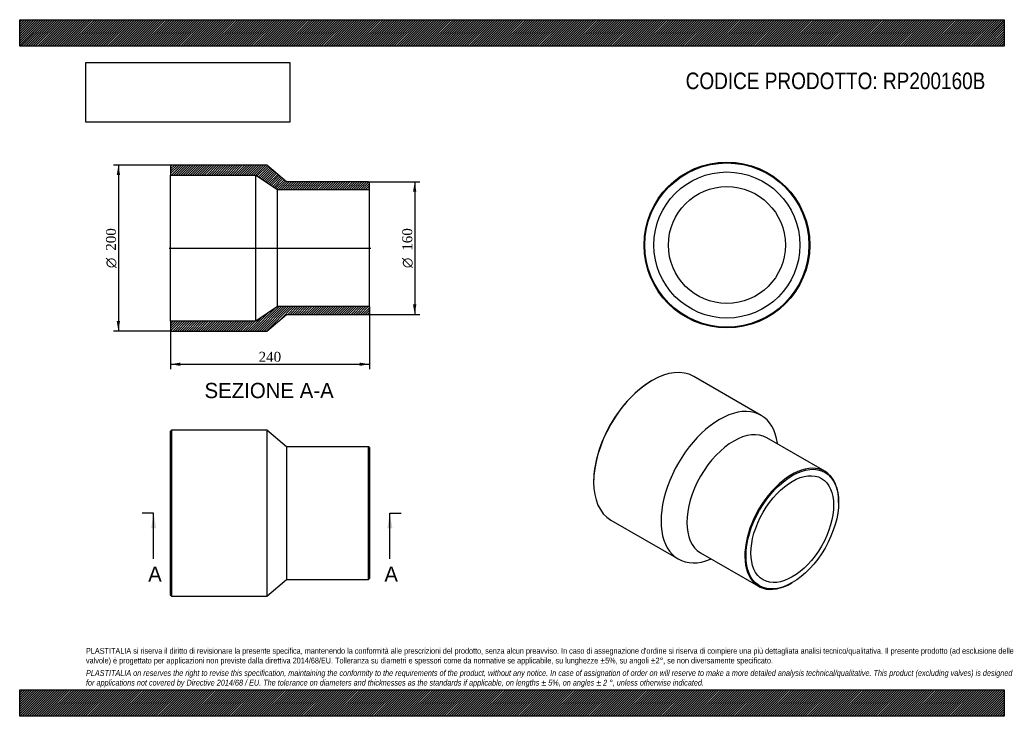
# Model space of a CAD drawing. Header units: millimetres. Extents: x 0 to 1188, y 0 to 840.
import ezdxf
from ezdxf.enums import TextEntityAlignment as Align
from ezdxf.lldxf.tags import DXFTag

# ---------------------------------------------------------------- set-up
doc = ezdxf.new("R2010")
doc.units = ezdxf.units.MM
doc.header["$LTSCALE"] = 4
for name, color, linetype in [('Default', 7, 'Continuous'), ('DV4_Default', 7, 'Continuous'), ('RP200160B', 7, 'Continuous')]:
    doc.layers.add(name, color=color, linetype=linetype)
doc.styles.add('SEACAD_Solid_Edge_ANSI', font='seans.ttf')
doc.styles.add('SEACAD_Solid_Edge_ANSI1_Symbols', font='semeca1.ttf')
doc.styles.add('SEACAD_Times_New_Roman', font='times.ttf')
tags = doc.linetypes.add('CENTER2', pattern=[28.575, 19.05, -3.175, 3.175, -3.175]).pattern_tags.tags
tags[10:11] = [DXFTag(74, 4), DXFTag(75, 0), DXFTag(340, '0'), DXFTag(46, 0.0), DXFTag(50, 0.0), DXFTag(44, 0.0), DXFTag(45, 0.0)]
tags[8:9] = [DXFTag(74, 4), DXFTag(75, 0), DXFTag(340, '0'), DXFTag(46, 0.0), DXFTag(50, 0.0), DXFTag(44, 0.0), DXFTag(45, 0.0)]
tags[6:7] = [DXFTag(74, 4), DXFTag(75, 0), DXFTag(340, '0'), DXFTag(46, 0.0), DXFTag(50, 0.0), DXFTag(44, 0.0), DXFTag(45, 0.0)]
tags[4:5] = [DXFTag(74, 4), DXFTag(75, 0), DXFTag(340, '0'), DXFTag(46, 0.0), DXFTag(50, 0.0), DXFTag(44, 0.0), DXFTag(45, 0.0)]
doc.dimstyles.new('ANSImm', dxfattribs={"dimtxt": 12, "dimasz": 12, "dimexe": 6, "dimexo": 0, "dimgap": 3, "dimtad": 1, "dimdsep": 46, "dimtxsty": 'SEACAD_Times_New_Roman', "dimblk1": '_SE_FILLED', "dimblk2": '_SE_FILLED', "dimsah": 1, "dimcen": 6, "dimazin": 0, "dimtfac": 0.85, "dimtdec": 3, "dimtofl": 0, "dimtmove": 0, "dimatfit": 3, "dimfxl": 1, "dimarcsym": 0})
picture_1 = doc.add_image_def('image1.jpg', size_in_pixel=(4302, 1260))

# ---------------------------------------------------------------- blocks, each defined once
blk = doc.blocks.new('SE')
at = {"layer": 'RP200160B', "color": 7, "linetype": 'Continuous'}
for p, q in [((183, 345), (182, 344)), ((183, 345), (183, 145)), ((298, 345), (183, 345)), ((298, 345), (298, 145)), ((322, 325), (298, 345)), ((182, 146), (182, 344)), ((322, 325), (322, 165)), ((421, 325), (322, 325)), ((421, 165), (421, 325)), ((422, 324), (421, 325)), ((422, 324), (422, 166)), ((298, 145), (322, 165)), ((322, 165), (421, 165)), ((421, 165), (422, 166)), ((182, 146), (183, 145)), ((183, 145), (298, 145))]:
    blk.add_line(p, q, dxfattribs=at)
blk = doc.blocks.new('SE1')
at = {"layer": 'RP200160B', "color": 7, "linetype": 'Continuous'}
for p, q in [((763.2, 404.9), (762.5, 404.5)), ((894.5, 362.9), (813.2, 409.9)), ((971.5, 295.4), (901.5, 335.8)), ((914.5, 328.3), (914.4, 329.3)), ((692.5, 283.3), (692.5, 282.5)), ((988, 258), (988, 258.8)), ((713.2, 236.7), (794.5, 189.7)), ((821.5, 197.3), (891.5, 156.8)), ((833.6, 189.4), (834.5, 189.7)), ((931.5, 160.8), (932.2, 161.2))]:
    blk.add_line(p, q, dxfattribs=at)
for centre, major_axis, start_param, end_param in [((763.2, 323.3), (-50, -86.6), 3.141593, 6.283185), ((762.5, 323.7), (49.5, 85.7), 0.785398, 2.356195), ((844.5, 276.3), (-50, -86.6), 2.511456, 6.283185), ((861.5, 266.5), (-40, -69.3), 3.141593, 6.283185), ((931.5, 226.1), (40, 69.3), 0, 3.926991), ((931.5, 226.1), (40, 69.3), 5.497787, 6.283185), ((844.5, 276.3), (-50, -86.6), 0, 0.630137)]:
    blk.add_ellipse(centre, major_axis=major_axis, ratio=0.57735, start_param=start_param, end_param=end_param, dxfattribs=at)
for major_axis in [(-39.5, -68.4), (-35.3, -61.1)]:
    blk.add_ellipse((932.2, 225.7), major_axis=major_axis, ratio=0.57735, dxfattribs=at)
blk = doc.blocks.new('SE2')
at = {"layer": 'RP200160B', "color": 7, "linetype": 'Continuous'}
for radius in [100, 99, 88.1, 70.5]:
    blk.add_circle((853.3, 568.3), radius, dxfattribs=at)
blk = doc.blocks.new('SE4')
at = {"color": 7, "linetype": 'Continuous', "style": 'SEACAD_Solid_Edge_ANSI'}
blk.add_text('A', height=18.4, dxfattribs=at).set_placement((155, 180.6), align=Align.TOP_LEFT)
blk = doc.blocks.new('SE5')
at = {"color": 7, "linetype": 'Continuous', "style": 'SEACAD_Solid_Edge_ANSI'}
blk.add_text('A', height=18.4, dxfattribs=at).set_placement((440, 180.6), align=Align.TOP_LEFT)
blk = doc.blocks.new('SEANNOT_GROUP')
at = {"linetype": 'Continuous'}
blk.add_hatch(color=7, dxfattribs=at).paths.add_polyline_path([(164.7, 226.6), (161.6, 245), (158.6, 226.6)])
at = {"color": 7, "linetype": 'Continuous'}
blk.add_lwpolyline([(161.6, 189.8), (161.6, 245)], dxfattribs=at)
blk = doc.blocks.new('SEANNOT_GROUP1')
at = {"linetype": 'Continuous'}
blk.add_hatch(color=7, dxfattribs=at).paths.add_polyline_path([(449.7, 226.6), (446.6, 245), (443.6, 226.6)])
at = {"color": 7, "linetype": 'Continuous'}
blk.add_lwpolyline([(446.6, 189.8), (446.6, 245)], dxfattribs=at)
blk = doc.blocks.new('SE3')
at = {"layer": 'Default', "color": 7, "linetype": 'CENTER2'}
for p, q in [((161.6, 245), (147.8, 245)), ((446.6, 245), (460.4, 245))]:
    blk.add_line(p, q, dxfattribs=at)
at = {"layer": 'Default', "color": 7, "linetype": 'CENTER2', "const_width": 0.0001}
blk.add_lwpolyline([(161.6, 245), (446.6, 245)], dxfattribs=at)
at = {"layer": 'Default'}
for name in ['SEANNOT_GROUP', 'SEANNOT_GROUP1', 'SE4', 'SE5']:
    blk.add_blockref(name, (0, 0), dxfattribs=at)
blk = doc.blocks.new('SE6')
at = {"layer": 'RP200160B', "linetype": 'Continuous'}
h = blk.add_hatch(dxfattribs=at)
h.set_pattern_fill('LINE', scale=0.62992, angle=45, style=0)
h.paths.add_polyline_path([(322, 644.6), (298, 664.6), (183, 664.6), (182, 663.6), (182, 652.7), (285, 652.7), (311, 635.1), (422, 635.1), (422, 643.6), (421, 644.6)])
h = blk.add_hatch(dxfattribs=at)
h.set_pattern_fill('LINE', scale=0.62992, angle=45, style=0)
h.paths.add_polyline_path([(298, 464.6), (322, 484.6), (421, 484.6), (422, 485.6), (422, 494.1), (311, 494.1), (285, 476.5), (182, 476.5), (182, 465.6), (183, 464.6)])
at = {"layer": 'DV4_Default', "color": 7, "linetype": 'CENTER2'}
blk.add_line((180.2, 564.6), (423.7, 564.6), dxfattribs=at)
at = {"layer": 'RP200160B', "color": 7, "linetype": 'Continuous'}
for p, q in [((182, 663.6), (183, 664.6)), ((182, 663.6), (182, 652.7)), ((298, 664.6), (183, 664.6)), ((322, 644.6), (298, 664.6)), ((182, 476.5), (182, 652.7)), ((182, 652.7), (285, 652.7)), ((285, 476.5), (285, 652.7)), ((285, 652.7), (311, 635.1)), ((421, 644.6), (322, 644.6)), ((421, 644.6), (422, 643.6)), ((422, 635.1), (422, 643.6)), ((311, 494.1), (311, 635.1)), ((311, 635.1), (422, 635.1)), ((422, 494.1), (422, 635.1)), ((311, 494.1), (285, 476.5)), ((422, 494.1), (311, 494.1)), ((422, 485.6), (422, 494.1)), ((285, 476.5), (182, 476.5)), ((182, 476.5), (182, 465.6)), ((298, 464.6), (322, 484.6)), ((322, 484.6), (421, 484.6)), ((422, 485.6), (421, 484.6)), ((183, 464.6), (182, 465.6)), ((183, 464.6), (298, 464.6))]:
    blk.add_line(p, q, dxfattribs=at)
blk = doc.blocks.new('DMBLK241')
at = {"layer": 'Default', "linetype": 'Continuous'}
for points in [[(194, 422.5), (194, 426.5), (182, 424.5)], [(410, 422.5), (422, 424.5), (410, 426.5)]]:
    blk.add_hatch(color=7, dxfattribs=at).paths.add_polyline_path(points)
at = {"layer": 'Default', "color": 7, "linetype": 'Continuous'}
for p, q in [((422, 494.1), (422, 418.5)), ((182, 476.5), (182, 418.5)), ((182, 424.5), (422, 424.5))]:
    blk.add_line(p, q, dxfattribs=at)
at = {"layer": 'Default', "color": 7, "linetype": 'Continuous', "style": 'SEACAD_Times_New_Roman'}
blk.add_text('240', height=12, dxfattribs=at).set_placement((288.3, 439.5), align=Align.TOP_LEFT)
blk = doc.blocks.new('_SE_FILLED')
at = {"color": 0}
blk.add_line((0, 0), (-1, 0), dxfattribs=at)
blk.add_solid([(0, 0), (-1, -0.1665), (-1, 0.1665), (0, 0)], dxfattribs=at)
blk = doc.blocks.new('GDimGGroup')
at = {"layer": 'Default', "linetype": 'Continuous'}
for points in [[(478.6, 632.6), (476.6, 644.6), (474.6, 632.6)], [(478.6, 496.6), (474.6, 496.6), (476.6, 484.6)]]:
    blk.add_hatch(color=7, dxfattribs=at).paths.add_polyline_path(points)
at = {"layer": 'Default', "color": 7, "linetype": 'Continuous'}
for p, q in [((421, 644.6), (482.6, 644.6)), ((476.6, 644.6), (476.6, 484.6)), ((421, 484.6), (482.6, 484.6))]:
    blk.add_line(p, q, dxfattribs=at)
for s, style, p in [('160', 'SEACAD_Times_New_Roman', (461.6, 561.4)), ('O', 'SEACAD_Solid_Edge_ANSI1_Symbols', (461.6, 540.5))]:
    blk.add_text(s, height=12, rotation=90, dxfattribs=dict(at, style=style)).set_placement(p, align=Align.TOP_LEFT)
blk = doc.blocks.new('GDimGGroup1')
at = {"layer": 'Default', "linetype": 'Continuous'}
for points in [[(117.1, 652.6), (121.1, 652.6), (119.1, 664.6)], [(117.1, 476.6), (119.1, 464.6), (121.1, 476.6)]]:
    blk.add_hatch(color=7, dxfattribs=at).paths.add_polyline_path(points)
at = {"layer": 'Default', "color": 7, "linetype": 'Continuous'}
for p, q in [((183, 664.6), (113.1, 664.6)), ((119.1, 664.6), (119.1, 464.6)), ((183, 464.6), (113.1, 464.6))]:
    blk.add_line(p, q, dxfattribs=at)
for s, style, p in [('200', 'SEACAD_Times_New_Roman', (104.1, 561.4)), ('O', 'SEACAD_Solid_Edge_ANSI1_Symbols', (104.1, 540.5))]:
    blk.add_text(s, height=12, rotation=90, dxfattribs=dict(at, style=style)).set_placement(p, align=Align.TOP_LEFT)

msp = doc.modelspace()

# ---------------------------------------------------------------- hatches: boundary and pattern name
at = {"layer": 'Default', "linetype": 'Continuous'}
h = msp.add_hatch(dxfattribs=at)
h.set_pattern_fill('LINE', scale=0.629921, angle=45, style=0)
h.paths.add_polyline_path([(1188, 808), (1188, 840), (0, 840), (0, 808)])
for points in [[(1188, 808), (1188, 840), (0, 840), (0, 808)], [(1188, 0), (1188, 32), (0, 32), (0, 0)]]:
    msp.add_hatch(color=7, dxfattribs=at).paths.add_polyline_path(points)
h = msp.add_hatch(dxfattribs=at)
h.set_pattern_fill('LINE', scale=0.629921, angle=45, style=0)
h.paths.add_polyline_path([(1188, 0), (1188, 32), (0, 32), (0, 0)])

# ---------------------------------------------------------------- linework, layer by layer
at = {"layer": 'Default', "color": 7, "linetype": 'Continuous'}
for p, q in [((0, 840), (1188, 840)), ((0, 808), (0, 840)), ((1188, 840), (1188, 808)), ((1188, 808), (0, 808)), ((0, 32), (1188, 32)), ((0, 0), (0, 32)), ((1188, 32), (1188, 0)), ((1188, 0), (0, 0))]:
    msp.add_line(p, q, dxfattribs=at)

# ---------------------------------------------------------------- block references
at = {"layer": 'Default'}
for name in ['SE2', 'GDimGGroup1', 'SE6', 'GDimGGroup', 'SE1', 'SE', 'SE3']:
    msp.add_blockref(name, (0, 0), dxfattribs=at)

# ---------------------------------------------------------------- texts
at = {"layer": 'Default', "color": 7, "linetype": 'Continuous', "style": 'SEACAD_Solid_Edge_ANSI'}
msp.add_text('SEZIONE A-A', height=18.4, dxfattribs=at).set_placement((223.019, 402.06), align=Align.TOP_LEFT)
at = {"layer": 'Default', "attachment_point": 1}
for s, insert, char_height, width in [('{\\fArial Narrow|b0||i0||c0|p34;\\C7;\\H20.;\\W1.;CODICE PRODOTTO: RP200160B}', (803.555, 776.254), 20, 362.68186), ("{\\fArial Narrow|b0||i0||c0|p34;\\C7;\\H7.;\\W1.;PLASTITALIA si riserva il diritto di revisionare la presente specifica, mantenendo la conformità alle prescrizioni del prodotto, senza alcun preavviso. In caso di assegnazione d'ordine si riserva di compiere una più dettagliata analisi tecnico/qualitativa. Il presente prodotto (ad esclusione delle \\P}{\\fArial Narrow|b0||i0||c0|p34;\\C7;\\H7.;\\W1.;valvole) è progettato per applicazioni non previste dalla direttiva 2014/68/EU. Tolleranza su diametri e spessori come da normative se applicabile, su lunghezze ±5%, su angoli ±2°, se non diversamente specificato.\\P}{\\fArial Narrow|b0||i0||c0|p34;\\C7;\\H2.;\\W1.;   \\P}{\\fArial Narrow|b0||i1||c0|p34;\\C7;\\H7.;\\W1.;PLASTITALIA on reserves the right to revise this specification, maintaining the conformity to the requirements of the product, without any notice. In case of assignation of order on will reserve to make a more detailed analysis technical/qualitative. This product (excluding valves) is designed \\P}{\\fArial Narrow|b0||i1||c0|p34;\\C7;\\H7.;\\W1.;for applications not covered by Directive 2014/68 / EU. The tolerance on diameters and thicknesses as the standards if applicable, on lengths ± 5%, on angles ± 2 °, unless otherwise indicated.\\P}", (80, 82.409), 7, 1028)]:
    msp.add_mtext(s, dxfattribs=dict(at, insert=insert, char_height=char_height, width=width))

# ---------------------------------------------------------------- dimensions: what is measured, and where the dimension line sits
at = {"layer": 'Default', "color": 7, "linetype": 'Continuous'}
dim = msp.add_linear_dim(base=(421.976, 424.486), p1=(181.976, 476.51), p2=(421.976, 494.11), text='\\A1;<>', dimstyle='ANSImm', dxfattribs=at)
dim.commit()
dim.dimension.update_dxf_attribs({"geometry": 'DMBLK241', "text_midpoint": (301.976, 424.486), "dimtype": 160})

# ---------------------------------------------------------------- pictures from other files: only their frames are drawn
image = msp.add_image(picture_1, insert=(80, 716.413), size_in_units=(245.829, 72))
image.dxf.flags = 7

doc.saveas('drawing.dxf')
